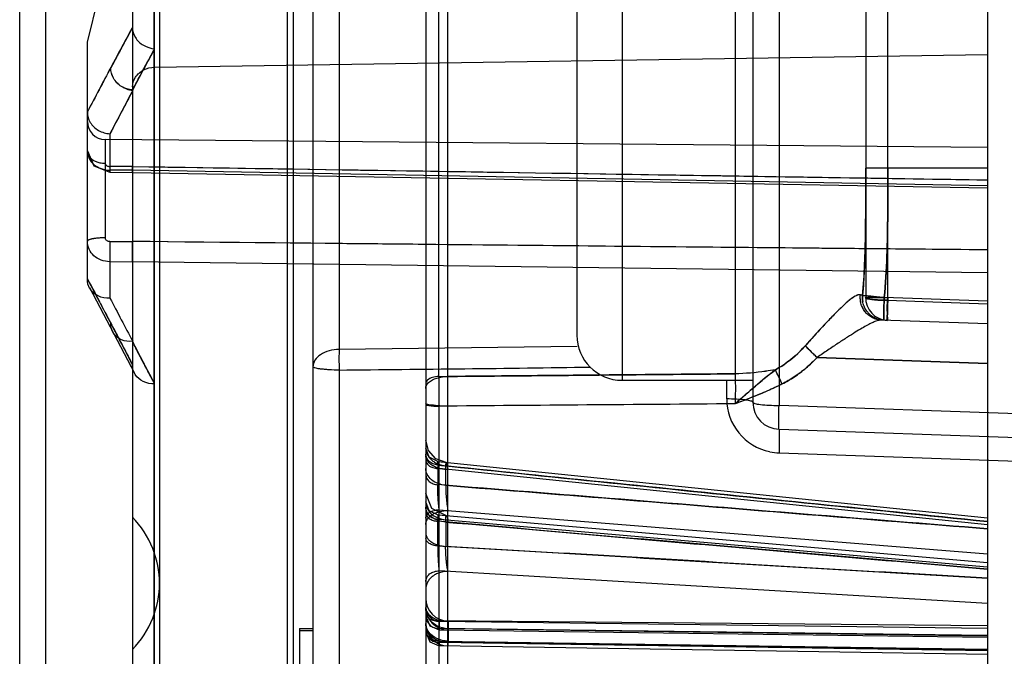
# Model space of a CAD drawing. Header units: millimetres. Extents: x 14 to 116, y 31 to 151.
# Tile 3 of 6: x 14 to 36, y 80 to 94. Entities that reach past the tile are written whole.
import ezdxf

# ---------------------------------------------------------------- set-up
doc = ezdxf.new("R2010")
doc.units = ezdxf.units.MM
doc.header["$LTSCALE"] = 11.799129
doc.layers.get('0').update_dxf_attribs({"linetype": 'CONTINUOUS'})

msp = doc.modelspace()

# ---------------------------------------------------------------- linework, layer by layer
at = {"color": 7}
for p, q in [((30.726, 111.192), (30.726, 85.318)), ((31.305, 111.189), (31.305, 85.247)), ((14.476, 47.105), (14.476, 110.625)), ((35.926, 109.453), (35.926, 51.848)), ((20.538, 108.916), (20.538, 61.847)), ((16.976, 108.791), (16.976, 52.013)), ((17.45, 108.808), (17.45, 61.973)), ((33.226, 108.876), (33.226, 87.634)), ((33.709, 108.868), (33.709, 87.58)), ((17.459, 53.288), (17.467, 108.325)), ((17.576, 108.21), (17.576, 62.62)), ((20.976, 101.668), (20.976, 57.658)), ((23.476, 98.686), (23.476, 59.782)), ((15.045, 98.245), (15.045, 61.143)), ((20.407, 98.023), (20.407, 60.875)), ((15.976, 93.305), (16.976, 97.305)), ((23.766, 85.888), (23.766, 96.473)), ((23.959, 96.47), (23.959, 85.89)), ((30.331, 96.368), (30.331, 85.949)), ((21.555, 95.382), (21.555, 86.491)), ((27.826, 95.205), (27.826, 85.805)), ((26.826, 94.205), (26.826, 86.805)), ((15.976, 88.047), (15.976, 93.305)), ((17.467, 92.746), (35.926, 93.03)), ((16.476, 91.271), (16.476, 90.464)), ((16.373, 91.14), (16.373, 88.963)), ((35.926, 90.969), (16.373, 91.14)), ((16.979, 90.544), (16.473, 90.546)), ((16.979, 90.544), (16.473, 90.546)), ((16.474, 90.417), (16.976, 90.415)), ((16.976, 90.461), (16.476, 90.464)), ((35.926, 90.119), (16.976, 90.461)), ((35.926, 90.119), (16.976, 90.461)), ((16.976, 90.415), (35.926, 90.073)), ((35.926, 90.505), (33.226, 90.505)), ((16.473, 88.88), (16.973, 88.882)), ((16.476, 88.434), (16.976, 88.436)), ((16.476, 88.434), (16.476, 87.626)), ((16.976, 88.436), (35.926, 88.194)), ((16.976, 88.436), (35.926, 88.194)), ((16.02, 87.86), (17.02, 85.961)), ((33.717, 87.634), (33.226, 87.634)), ((35.926, 87.557), (33.636, 87.637)), ((33.709, 87.58), (35.926, 87.502)), ((33.709, 87.579), (35.926, 87.502)), ((35.926, 87.057), (33.573, 87.139)), ((26.829, 86.555), (21.555, 86.489)), ((35.926, 86.178), (32.149, 86.31)), ((32.149, 86.31), (35.926, 86.178)), ((21.555, 86.033), (21.555, 71.244)), ((27.826, 85.805), (30.726, 85.805)), ((30.147, 85.392), (30.147, 85.805)), ((23.766, 85.231), (23.766, 59.482)), ((23.959, 85.232), (23.959, 59.477)), ((51.46, 84.542), (31.305, 85.247)), ((31.305, 84.718), (51.726, 84.005)), ((31.305, 84.196), (51.726, 83.484)), ((23.741, 83.926), (23.741, 83.49)), ((23.746, 84.002), (35.926, 82.753)), ((35.926, 82.601), (23.771, 83.847)), ((23.918, 83.476), (23.918, 83.908)), ((23.771, 82.935), (35.926, 81.954)), ((35.926, 81.76), (23.75, 82.815)), ((23.771, 82.725), (35.926, 81.672)), ((23.741, 82.132), (23.741, 82.679)), ((23.918, 82.663), (23.918, 82.121)), ((35.926, 80.859), (23.771, 81.581)), ((35.926, 80.3), (23.771, 80.461)), ((35.926, 80.364), (23.773, 80.47)), ((23.972, 80.469), (23.972, 79.991)), ((20.676, 80.302), (20.676, 78.132)), ((20.976, 80.296), (20.676, 80.296)), ((20.676, 80.255), (20.976, 80.255)), ((23.772, 80.273), (35.926, 80.107)), ((35.926, 80.144), (23.773, 80.3)), ((23.972, 80.303), (35.926, 80.137)), ((23.771, 80.023), (35.926, 79.841)), ((35.926, 79.726), (23.771, 79.92)), ((23.773, 80), (35.926, 79.811)), ((35.926, 79.811), (23.972, 79.997))]:
    msp.add_line(p, q, dxfattribs=at)
for points in [[(15.976, 90.894), (16.117, 90.561), (16.474, 90.417)], [(23.925, 83.983), (23.697, 84.066), (23.535, 84.245), (23.476, 84.481)], [(23.745, 84.002), (23.554, 84.099), (23.476, 84.3)], [(23.933, 82.799), (23.608, 82.959), (23.476, 83.297)], [(23.75, 82.815), (23.555, 82.91), (23.476, 83.114)], [(23.476, 80.573), (23.563, 80.361), (23.772, 80.273)], [(23.476, 80.219), (23.563, 80.008), (23.771, 79.919)]]:
    msp.add_lwpolyline(points, dxfattribs=at)
for centre, radius, start, end in [((308.927, -62.14), 330.914, 152.09314, 152.28578), ((292.129, -53.278), 311.922, 152.08736, 152.29172), ((285.284, -49.668), 304.183, 152.08467, 152.29424), ((323.819, -70.255), 347.204, 152.09717, 152.27547), ((313.63, -64.88), 335.684, 152.09409, 152.27851), ((316.697, -66.498), 339.152, 152.09659, 152.27763), ((16.376, 91.54), 0.4, 180.0081, 269.5), ((299.584, 237.02), 320.351, 207.71097, 207.90995), ((311.211, 242.5), 332.948, 207.72047, 207.90641), ((304.137, 238.768), 324.95, 207.71825, 207.90876), ((297.211, 235.115), 317.12, 207.71606, 207.91127), ((33.662, 87.636), 0.508, 174.3445, 189.4968), ((33.726, 87.634), 0.5, 178.0006, 268), ((27.826, 86.805), 1, 180, 270), ((108.323, 85.549), 84.558, 179.7706, 180.21586), ((74.766, 85.555), 50.809, 179.6225, 180.3636), ((31.341, 85.392), 1.194, 180.0105, 258.2001), ((31.326, 85.318), 0.6, 180, 268.0023), ((31.349, 85.407), 1.212, 258.1431, 267.9429), ((23.976, 80.969), 0.5, 180.009, 269.5), ((23.976, 80.77), 0.5, 180, 269.2402), ((23.776, 80.77), 0.3, 180.0177, 269.5), ((23.976, 80.416), 0.5, 180, 269.1088)]:
    msp.add_arc(centre, radius, start, end, dxfattribs=at)
for points, knots in [([(16.976, 93.63), (16.92, 93.528), (16.81, 93.327), (16.652, 93.028), (16.547, 92.833), (16.495, 92.737)], [0, 0, 0, 0, 0.34358, 0.678392, 1, 1, 1, 1]), ([(16.976, 93.63), (16.92, 93.528), (16.81, 93.326), (16.652, 93.028), (16.547, 92.833), (16.495, 92.737)], [0, 0, 0, 0, 0.344857, 0.679763, 1, 1, 1, 1]), ([(16.976, 93.63), (16.924, 93.535), (16.818, 93.34), (16.659, 93.042), (16.55, 92.84), (16.495, 92.737)], [0, 0, 0, 0, 0.320641, 0.656099, 1, 1, 1, 1]), ([(16.976, 93.63), (16.975, 93.552), (17.024, 93.389), (17.212, 93.214), (17.381, 93.162), (17.467, 93.155)], [0, 0, 0, 0, 0.314105, 0.649118, 1, 1, 1, 1]), ([(16.976, 92.243), (17.033, 92.348), (17.144, 92.554), (17.309, 92.858), (17.415, 93.057), (17.467, 93.155)], [0, 0, 0, 0, 0.345726, 0.679109, 1, 1, 1, 1]), ([(16.976, 92.227), (17.027, 92.327), (17.132, 92.529), (17.298, 92.838), (17.41, 93.048), (17.467, 93.155)], [0, 0, 0, 0, 0.320305, 0.650879, 1, 1, 1, 1]), ([(16.976, 92.227), (17.027, 92.327), (17.132, 92.529), (17.297, 92.837), (17.41, 93.047), (17.467, 93.155)], [0, 0, 0, 0, 0.319489, 0.650195, 1, 1, 1, 1]), ([(16.976, 92.227), (16.89, 92.238), (16.722, 92.301), (16.54, 92.488), (16.493, 92.657), (16.495, 92.737)], [0, 0, 0, 0, 0.342715, 0.683444, 1, 1, 1, 1]), ([(16.976, 92.227), (16.89, 92.238), (16.722, 92.301), (16.54, 92.488), (16.493, 92.657), (16.495, 92.737)], [0, 0, 0, 0, 0.3427, 0.683426, 1, 1, 1, 1]), ([(16.976, 92.243), (16.89, 92.247), (16.719, 92.299), (16.541, 92.489), (16.493, 92.657), (16.495, 92.737)], [0, 0, 0, 0, 0.342133, 0.677834, 1, 1, 1, 1]), ([(16.976, 92.308), (16.976, 92.384), (17.026, 92.542), (17.216, 92.705), (17.383, 92.745), (17.467, 92.746)], [0, 0, 0, 0, 0.314136, 0.64771, 1, 1, 1, 1]), ([(16.976, 92.243), (16.976, 92.24), (16.976, 92.235), (16.973, 92.227), (16.975, 92.222), (16.976, 92.219)], [0, 0, 0, 0, 0.334402, 0.666225, 1, 1, 1, 1]), ([(15.976, 91.751), (15.975, 91.712), (15.986, 91.631), (16.036, 91.518), (16.116, 91.418), (16.222, 91.34), (16.345, 91.29), (16.432, 91.274), (16.476, 91.271)], [0, 0, 0, 0, 0.155216, 0.316351, 0.48166, 0.651815, 0.8283, 1, 1, 1, 1]), ([(16.373, 90.608), (16.359, 90.608), (16.314, 90.61), (16.254, 90.62), (16.196, 90.638), (16.157, 90.653), (16.128, 90.669), (16.107, 90.682), (16.092, 90.692), (16.078, 90.702), (16.06, 90.717), (16.039, 90.738), (16.017, 90.766), (15.993, 90.806), (15.978, 90.849), (15.976, 90.882), (15.976, 90.892)], [0, 0, 0, 0, 0.075892, 0.252899, 0.335692, 0.413607, 0.48624, 0.520532, 0.553468, 0.585857, 0.618462, 0.684062, 0.749866, 0.815566, 0.945978, 1, 1, 1, 1]), ([(15.976, 90.892), (15.976, 90.834), (16.005, 90.718), (16.118, 90.578), (16.282, 90.486), (16.41, 90.464), (16.476, 90.464)], [0, 0, 0, 0, 0.23931, 0.475433, 0.725238, 1, 1, 1, 1]), ([(16.373, 90.608), (16.373, 90.604), (16.374, 90.595), (16.382, 90.58), (16.398, 90.566), (16.422, 90.554), (16.448, 90.547), (16.466, 90.546), (16.473, 90.546)], [0, 0, 0, 0, 0.086985, 0.215634, 0.378014, 0.584214, 0.836723, 1, 1, 1, 1]), ([(16.473, 90.546), (16.473, 90.536), (16.473, 90.517), (16.473, 90.489), (16.473, 90.467), (16.473, 90.453), (16.473, 90.444), (16.473, 90.436), (16.474, 90.428), (16.474, 90.408), (16.475, 90.43), (16.475, 90.439), (16.476, 90.447), (16.476, 90.455), (16.476, 90.461), (16.476, 90.464)], [0, 0, 0, 0, 0.162309, 0.332988, 0.473142, 0.531397, 0.581811, 0.62453, 0.659758, 0.733968, 0.819641, 0.858716, 0.905708, 0.950164, 1, 1, 1, 1]), ([(16.976, 90.462), (16.976, 90.457), (16.976, 90.448), (16.976, 90.436), (16.976, 90.425), (16.976, 90.42), (16.976, 90.413), (16.976, 90.419), (16.976, 90.423), (16.977, 90.435), (16.977, 90.45), (16.978, 90.473), (16.979, 90.505), (16.979, 90.53), (16.979, 90.544)], [0, 0, 0, 0, 0.079725, 0.145021, 0.213838, 0.253519, 0.26674, 0.277767, 0.31156, 0.370204, 0.456377, 0.571775, 0.763657, 1, 1, 1, 1]), ([(16.98, 90.545), (21.122, 90.481), (27.437, 90.383), (33.753, 90.283), (35.926, 90.248)], [0, 0, 0, 0, 0.65589, 1, 1, 1, 1]), ([(16.98, 90.545), (20.79, 90.486), (27.105, 90.388), (33.421, 90.288), (35.926, 90.248)], [0, 0, 0, 0, 0.603316, 1, 1, 1, 1]), ([(33.157, 87.686), (33.199, 88.15), (33.233, 89.091), (33.226, 90.031), (33.226, 90.505)], [0, 0, 0, 0, 0.495918, 1, 1, 1, 1]), ([(33.226, 90.505), (33.226, 90.49), (33.226, 90.237), (33.226, 89.769), (33.222, 89.12), (33.209, 88.532), (33.187, 88.061), (33.166, 87.785), (33.157, 87.686)], [0, 0, 0, 0, 0.016024, 0.268791, 0.497989, 0.705761, 0.894115, 1, 1, 1, 1]), ([(33.636, 87.637), (33.668, 87.943), (33.704, 88.564), (33.717, 89.521), (33.717, 90.169), (33.717, 90.505)], [0, 0, 0, 0, 0.322262, 0.649213, 1, 1, 1, 1]), ([(33.717, 90.505), (33.717, 90.166), (33.717, 89.512), (33.704, 88.555), (33.667, 87.938), (33.636, 87.637)], [0, 0, 0, 0, 0.354359, 0.683138, 1, 1, 1, 1]), ([(16.373, 88.963), (16.359, 88.963), (16.314, 88.962), (16.255, 88.96), (16.197, 88.955), (16.158, 88.951), (16.128, 88.947), (16.107, 88.943), (16.092, 88.941), (16.078, 88.938), (16.061, 88.934), (16.04, 88.929), (16.018, 88.922), (16, 88.914), (15.987, 88.906), (15.978, 88.898), (15.976, 88.891), (15.976, 88.888)], [0, 0, 0, 0, 0.098314, 0.324842, 0.427726, 0.521705, 0.605962, 0.644326, 0.680174, 0.714353, 0.747557, 0.810139, 0.866124, 0.913841, 0.95209, 0.980996, 1, 1, 1, 1]), ([(16.476, 88.434), (16.409, 88.434), (16.279, 88.457), (16.116, 88.557), (16.004, 88.705), (15.976, 88.827), (15.976, 88.888)], [0, 0, 0, 0, 0.269791, 0.516548, 0.754217, 1, 1, 1, 1]), ([(16.473, 88.88), (16.465, 88.88), (16.449, 88.881), (16.426, 88.888), (16.403, 88.901), (16.383, 88.922), (16.374, 88.944), (16.373, 88.958), (16.373, 88.963)], [0, 0, 0, 0, 0.15784, 0.327912, 0.509537, 0.700911, 0.90289, 1, 1, 1, 1]), ([(16.473, 88.88), (16.473, 88.866), (16.473, 88.821), (16.473, 88.76), (16.473, 88.698), (16.474, 88.656), (16.474, 88.622), (16.474, 88.597), (16.474, 88.579), (16.474, 88.562), (16.475, 88.54), (16.475, 88.513), (16.475, 88.483), (16.476, 88.456), (16.476, 88.44), (16.476, 88.434)], [0, 0, 0, 0, 0.089968, 0.305984, 0.408426, 0.504755, 0.593735, 0.63521, 0.674593, 0.712778, 0.75055, 0.823957, 0.892888, 0.955278, 1, 1, 1, 1]), ([(35.926, 88.696), (33.752, 88.716), (27.434, 88.776), (21.116, 88.84), (16.973, 88.883)], [0, 0, 0, 0, 0.344122, 1, 1, 1, 1]), ([(35.926, 88.696), (33.831, 88.715), (27.513, 88.775), (21.195, 88.839), (16.973, 88.883)], [0, 0, 0, 0, 0.331582, 1, 1, 1, 1]), ([(16.976, 88.436), (16.975, 88.474), (16.974, 88.564), (16.973, 88.713), (16.973, 88.823), (16.973, 88.882)], [0, 0, 0, 0, 0.253886, 0.608112, 1, 1, 1, 1]), ([(16.476, 87.626), (16.388, 87.621), (16.213, 87.652), (16.018, 87.816), (15.974, 87.974), (15.976, 88.047)], [0, 0, 0, 0, 0.366066, 0.698182, 1, 1, 1, 1]), ([(15.976, 88.048), (16.031, 87.949), (16.144, 87.74), (16.313, 87.411), (16.433, 87.184), (16.495, 87.067)], [0, 0, 0, 0, 0.307238, 0.640612, 1, 1, 1, 1]), ([(15.976, 88.048), (16.031, 87.949), (16.143, 87.741), (16.313, 87.412), (16.433, 87.185), (16.495, 87.067)], [0, 0, 0, 0, 0.305702, 0.638869, 1, 1, 1, 1]), ([(33.11, 87.7), (33.066, 87.705), (32.944, 87.654), (32.764, 87.494), (32.527, 87.265), (32.225, 86.95), (32.015, 86.713), (31.889, 86.576)], [0, 0, 0, 0, 0.080045, 0.219872, 0.434653, 0.666787, 1, 1, 1, 1]), ([(33.11, 87.7), (33.092, 87.705), (33.041, 87.698), (32.959, 87.653), (32.85, 87.57), (32.711, 87.445), (32.541, 87.277), (32.342, 87.071), (32.121, 86.834), (31.967, 86.665), (31.889, 86.576)], [0, 0, 0, 0, 0.03425, 0.087031, 0.166491, 0.277095, 0.420292, 0.592776, 0.788765, 1, 1, 1, 1]), ([(33.573, 87.139), (33.54, 87.14), (33.471, 87.15), (33.374, 87.187), (33.302, 87.234), (33.253, 87.278), (33.221, 87.313), (33.193, 87.352), (33.158, 87.408), (33.124, 87.489), (33.104, 87.594), (33.106, 87.665), (33.11, 87.7)], [0, 0, 0, 0, 0.123805, 0.253489, 0.377783, 0.437331, 0.494823, 0.552487, 0.61257, 0.739072, 0.872274, 1, 1, 1, 1]), ([(33.573, 87.139), (33.54, 87.14), (33.471, 87.15), (33.39, 87.181), (33.33, 87.216), (33.289, 87.245), (33.259, 87.273), (33.237, 87.296), (33.222, 87.314), (33.207, 87.332), (33.188, 87.358), (33.167, 87.393), (33.145, 87.439), (33.121, 87.506), (33.104, 87.594), (33.106, 87.665), (33.11, 87.7)], [0, 0, 0, 0, 0.123773, 0.253407, 0.316434, 0.377825, 0.43735, 0.466359, 0.494834, 0.523351, 0.55249, 0.612549, 0.674854, 0.739165, 0.872313, 1, 1, 1, 1]), ([(33.11, 87.7), (33.114, 87.699), (33.13, 87.695), (33.146, 87.69), (33.157, 87.686)], [0, 0, 0, 0, 0.272592, 1, 1, 1, 1]), ([(33.157, 87.686), (33.153, 87.687), (33.138, 87.692), (33.122, 87.697), (33.11, 87.7)], [0, 0, 0, 0, 0.237878, 1, 1, 1, 1]), ([(33.628, 87.137), (33.598, 87.138), (33.532, 87.146), (33.453, 87.174), (33.391, 87.207), (33.349, 87.236), (33.318, 87.263), (33.295, 87.285), (33.279, 87.303), (33.264, 87.321), (33.245, 87.346), (33.222, 87.381), (33.199, 87.426), (33.173, 87.492), (33.154, 87.58), (33.153, 87.651), (33.157, 87.686)], [0, 0, 0, 0, 0.111511, 0.243846, 0.308079, 0.370566, 0.431072, 0.460532, 0.489431, 0.518354, 0.54789, 0.608715, 0.671744, 0.736739, 0.871161, 1, 1, 1, 1]), ([(33.157, 87.686), (33.211, 87.68), (33.371, 87.664), (33.531, 87.647), (33.636, 87.637)], [0, 0, 0, 0, 0.342173, 1, 1, 1, 1]), ([(33.636, 87.637), (33.603, 87.64), (33.538, 87.646), (33.459, 87.655), (33.401, 87.661), (33.361, 87.665), (33.324, 87.668), (33.28, 87.673), (33.232, 87.678), (33.188, 87.683), (33.164, 87.685), (33.157, 87.686)], [0, 0, 0, 0, 0.207982, 0.40553, 0.494374, 0.575632, 0.651789, 0.724628, 0.854154, 0.951898, 1, 1, 1, 1]), ([(33.709, 87.58), (33.669, 87.58), (33.596, 87.581), (33.496, 87.585), (33.414, 87.591), (33.349, 87.597), (33.3, 87.606), (33.266, 87.61), (33.244, 87.629), (33.221, 87.607), (33.226, 87.64), (33.227, 87.651)], [0, 0, 0, 0, 0.227286, 0.421646, 0.580433, 0.704861, 0.798287, 0.865023, 0.909055, 0.934402, 1, 1, 1, 1]), ([(33.227, 87.651), (33.223, 87.64), (33.243, 87.608), (33.308, 87.609), (33.403, 87.588), (33.544, 87.583), (33.651, 87.58), (33.709, 87.579)], [0, 0, 0, 0, 0.069753, 0.170113, 0.365216, 0.657456, 1, 1, 1, 1]), ([(33.627, 87.283), (33.627, 87.319), (33.629, 87.394), (33.632, 87.512), (33.635, 87.594), (33.636, 87.637)], [0, 0, 0, 0, 0.300528, 0.642383, 1, 1, 1, 1]), ([(33.636, 87.637), (33.635, 87.595), (33.632, 87.514), (33.629, 87.396), (33.627, 87.319), (33.627, 87.283)], [0, 0, 0, 0, 0.350716, 0.693, 1, 1, 1, 1]), ([(33.709, 87.134), (33.69, 87.135), (33.722, 87.248), (33.692, 87.359), (33.706, 87.503), (33.709, 87.58)], [0, 0, 0, 0, 0.12664, 0.481666, 1, 1, 1, 1]), ([(33.717, 87.634), (33.716, 87.591), (33.713, 87.507), (33.71, 87.39), (33.708, 87.315), (33.707, 87.28)], [0, 0, 0, 0, 0.36605, 0.707121, 1, 1, 1, 1]), ([(33.707, 87.28), (33.708, 87.315), (33.71, 87.39), (33.713, 87.507), (33.716, 87.591), (33.717, 87.634)], [0, 0, 0, 0, 0.292879, 0.633951, 1, 1, 1, 1]), ([(33.573, 87.139), (33.57, 87.139), (33.551, 87.139), (33.509, 87.133), (33.445, 87.113), (33.363, 87.078), (33.261, 87.025), (33.136, 86.955), (32.987, 86.864), (32.812, 86.754), (32.608, 86.622), (32.384, 86.472), (32.228, 86.365), (32.149, 86.31)], [0, 0, 0, 0, 0.005417, 0.03547, 0.075057, 0.127597, 0.196309, 0.282736, 0.387439, 0.512001, 0.657588, 0.825819, 1, 1, 1, 1]), ([(33.628, 87.137), (33.622, 87.137), (33.632, 87.172), (33.622, 87.209), (33.626, 87.257), (33.627, 87.283)], [0, 0, 0, 0, 0.116822, 0.457715, 1, 1, 1, 1]), ([(33.627, 87.283), (33.626, 87.257), (33.622, 87.209), (33.632, 87.172), (33.622, 87.137), (33.628, 87.137)], [0, 0, 0, 0, 0.541934, 0.882818, 1, 1, 1, 1]), ([(33.707, 87.28), (33.707, 87.254), (33.702, 87.206), (33.713, 87.17), (33.703, 87.134), (33.709, 87.134)], [0, 0, 0, 0, 0.542184, 0.882947, 1, 1, 1, 1]), ([(33.709, 87.134), (33.703, 87.134), (33.713, 87.17), (33.702, 87.206), (33.707, 87.254), (33.707, 87.28)], [0, 0, 0, 0, 0.11682, 0.457713, 1, 1, 1, 1]), ([(16.976, 86.67), (16.894, 86.661), (16.728, 86.68), (16.534, 86.834), (16.493, 86.992), (16.495, 87.067)], [0, 0, 0, 0, 0.353897, 0.678753, 1, 1, 1, 1]), ([(16.976, 86.67), (16.894, 86.661), (16.728, 86.68), (16.534, 86.834), (16.493, 86.992), (16.495, 87.067)], [0, 0, 0, 0, 0.353911, 0.678805, 1, 1, 1, 1]), ([(16.976, 86.67), (16.894, 86.661), (16.729, 86.679), (16.535, 86.833), (16.494, 86.99), (16.495, 87.067)], [0, 0, 0, 0, 0.35323, 0.673758, 1, 1, 1, 1]), ([(16.495, 87.067), (16.548, 86.967), (16.653, 86.765), (16.815, 86.459), (16.922, 86.251), (16.976, 86.144)], [0, 0, 0, 0, 0.325855, 0.655083, 1, 1, 1, 1]), ([(16.495, 87.067), (16.549, 86.963), (16.656, 86.758), (16.818, 86.451), (16.924, 86.247), (16.976, 86.144)], [0, 0, 0, 0, 0.336701, 0.667796, 1, 1, 1, 1]), ([(16.495, 87.067), (16.547, 86.967), (16.652, 86.765), (16.815, 86.459), (16.922, 86.251), (16.976, 86.144)], [0, 0, 0, 0, 0.325241, 0.655625, 1, 1, 1, 1]), ([(17.467, 85.727), (17.409, 85.837), (17.297, 86.05), (17.132, 86.364), (17.027, 86.569), (16.976, 86.67)], [0, 0, 0, 0, 0.349974, 0.680658, 1, 1, 1, 1]), ([(17.467, 85.727), (17.409, 85.838), (17.297, 86.052), (17.13, 86.364), (17.026, 86.569), (16.976, 86.67)], [0, 0, 0, 0, 0.353118, 0.681684, 1, 1, 1, 1]), ([(17.467, 85.727), (17.41, 85.834), (17.298, 86.046), (17.136, 86.361), (17.029, 86.568), (16.976, 86.67)], [0, 0, 0, 0, 0.341895, 0.676301, 1, 1, 1, 1]), ([(21.555, 86.491), (21.48, 86.489), (21.336, 86.468), (21.147, 86.388), (21.013, 86.265), (20.976, 86.156), (20.976, 86.106)], [0, 0, 0, 0, 0.297515, 0.569457, 0.801096, 1, 1, 1, 1]), ([(21.555, 86.489), (21.554, 86.456), (21.552, 86.304), (21.553, 86.151), (21.555, 86.033)], [0, 0, 0, 0, 0.22102, 1, 1, 1, 1]), ([(31.226, 86.04), (31.289, 86.074), (31.533, 86.221), (31.748, 86.415), (31.889, 86.576)], [0, 0, 0, 0, 0.248792, 1, 1, 1, 1]), ([(31.889, 86.576), (31.842, 86.522), (31.646, 86.315), (31.414, 86.141), (31.226, 86.04)], [0, 0, 0, 0, 0.252113, 1, 1, 1, 1]), ([(32.149, 86.31), (32.101, 86.355), (32.012, 86.442), (31.927, 86.532), (31.889, 86.576)], [0, 0, 0, 0, 0.535441, 1, 1, 1, 1]), ([(32.149, 86.31), (32.124, 86.334), (32.073, 86.382), (32.002, 86.453), (31.947, 86.511), (31.911, 86.551), (31.896, 86.568), (31.889, 86.576)], [0, 0, 0, 0, 0.280123, 0.563272, 0.81221, 0.920388, 1, 1, 1, 1]), ([(31.376, 85.724), (31.469, 85.772), (31.654, 85.88), (31.913, 86.076), (32.072, 86.228), (32.149, 86.31)], [0, 0, 0, 0, 0.323681, 0.655818, 1, 1, 1, 1]), ([(32.149, 86.31), (32.071, 86.227), (31.909, 86.073), (31.65, 85.877), (31.467, 85.771), (31.376, 85.724)], [0, 0, 0, 0, 0.351975, 0.683951, 1, 1, 1, 1]), ([(17.467, 85.727), (17.381, 85.723), (17.213, 85.754), (17.021, 85.914), (16.975, 86.07), (16.976, 86.144)], [0, 0, 0, 0, 0.3616, 0.687288, 1, 1, 1, 1]), ([(17.467, 85.727), (17.381, 85.723), (17.213, 85.754), (17.021, 85.914), (16.975, 86.07), (16.976, 86.144)], [0, 0, 0, 0, 0.361631, 0.687312, 1, 1, 1, 1]), ([(17.467, 85.727), (17.381, 85.723), (17.213, 85.754), (17.021, 85.914), (16.975, 86.07), (16.976, 86.144)], [0, 0, 0, 0, 0.361603, 0.68729, 1, 1, 1, 1]), ([(21.555, 86.033), (21.481, 86.029), (21.373, 86.034), (21.236, 86.046), (21.149, 86.054), (21.078, 86.063), (21.03, 86.076), (21.002, 86.087), (20.988, 86.095), (20.981, 86.1), (20.976, 86.104), (20.976, 86.106)], [0, 0, 0, 0, 0.377604, 0.548466, 0.697389, 0.820029, 0.913223, 0.948095, 0.974529, 0.991963, 1, 1, 1, 1]), ([(21.555, 86.033), (22.483, 86.042), (24.338, 86.06), (26.194, 86.085), (27.122, 86.097)], [0, 0, 0, 0, 0.500002, 1, 1, 1, 1]), ([(30.331, 85.284), (30.432, 85.374), (30.632, 85.548), (30.93, 85.802), (31.129, 85.962), (31.226, 86.04)], [0, 0, 0, 0, 0.346328, 0.679906, 1, 1, 1, 1]), ([(31.226, 86.04), (31.154, 86.027), (30.858, 85.977), (30.557, 85.953), (30.331, 85.949)], [0, 0, 0, 0, 0.245462, 1, 1, 1, 1]), ([(31.226, 86.04), (31.154, 86.026), (30.858, 85.977), (30.557, 85.953), (30.331, 85.949)], [0, 0, 0, 0, 0.245461, 1, 1, 1, 1]), ([(31.226, 86.04), (31.076, 85.92), (30.773, 85.674), (30.482, 85.413), (30.331, 85.284)], [0, 0, 0, 0, 0.492369, 1, 1, 1, 1]), ([(31.376, 85.724), (31.348, 85.779), (31.296, 85.883), (31.248, 85.989), (31.226, 86.04)], [0, 0, 0, 0, 0.52559, 1, 1, 1, 1]), ([(31.376, 85.724), (31.348, 85.779), (31.296, 85.884), (31.248, 85.99), (31.226, 86.04)], [0, 0, 0, 0, 0.527106, 1, 1, 1, 1]), ([(23.476, 85.624), (23.476, 85.672), (23.545, 85.784), (23.734, 85.869), (23.89, 85.889), (23.976, 85.89)], [0, 0, 0, 0, 0.238329, 0.574326, 1, 1, 1, 1]), ([(23.766, 85.888), (23.717, 85.887), (23.629, 85.874), (23.519, 85.826), (23.476, 85.759), (23.476, 85.729)], [0, 0, 0, 0, 0.406208, 0.746733, 1, 1, 1, 1]), ([(23.766, 85.888), (24.495, 85.895), (25.954, 85.908), (28.142, 85.929), (29.601, 85.942), (30.331, 85.949)], [0, 0, 0, 0, 0.333282, 0.666615, 1, 1, 1, 1]), ([(30.331, 85.95), (29.623, 85.942), (28.206, 85.93), (26.082, 85.909), (24.666, 85.897), (23.959, 85.889)], [0, 0, 0, 0, 0.333384, 0.666717, 1, 1, 1, 1]), ([(30.331, 85.95), (30.334, 85.88), (30.338, 85.735), (30.338, 85.514), (30.334, 85.361), (30.331, 85.284)], [0, 0, 0, 0, 0.313378, 0.652748, 1, 1, 1, 1]), ([(31.376, 85.724), (31.29, 85.681), (30.949, 85.518), (30.596, 85.381), (30.331, 85.284)], [0, 0, 0, 0, 0.252747, 1, 1, 1, 1]), ([(31.376, 85.724), (31.269, 85.67), (31.041, 85.564), (30.691, 85.42), (30.45, 85.328), (30.331, 85.284)], [0, 0, 0, 0, 0.316573, 0.66417, 1, 1, 1, 1]), ([(30.726, 85.318), (30.726, 85.323), (30.709, 85.336), (30.678, 85.347), (30.624, 85.36), (30.518, 85.375), (30.356, 85.387), (30.219, 85.391), (30.147, 85.392)], [0, 0, 0, 0, 0.029023, 0.08796, 0.179794, 0.304335, 0.634419, 1, 1, 1, 1]), ([(23.959, 85.232), (23.883, 85.233), (23.734, 85.234), (23.605, 85.259), (23.476, 85.269), (23.476, 85.295)], [0, 0, 0, 0, 0.463067, 0.841624, 1, 1, 1, 1]), ([(23.476, 85.268), (23.476, 85.255), (23.546, 85.247), (23.624, 85.232), (23.716, 85.231), (23.766, 85.231)], [0, 0, 0, 0, 0.138881, 0.4935, 1, 1, 1, 1]), ([(30.331, 85.284), (29.237, 85.274), (27.048, 85.257), (24.86, 85.241), (23.765, 85.231)], [0, 0, 0, 0, 0.5, 1, 1, 1, 1]), ([(30.726, 85.318), (30.726, 85.312), (30.743, 85.299), (30.775, 85.289), (30.829, 85.277), (30.932, 85.263), (31.094, 85.251), (31.231, 85.248), (31.305, 85.247)], [0, 0, 0, 0, 0.029455, 0.088933, 0.180927, 0.303412, 0.622604, 1, 1, 1, 1]), ([(31.305, 84.718), (31.304, 84.718), (31.303, 84.723), (31.302, 84.729), (31.301, 84.742), (31.299, 84.767), (31.298, 84.811), (31.298, 84.874), (31.298, 84.953), (31.3, 85.079), (31.303, 85.178), (31.305, 85.247)], [0, 0, 0, 0, 0.005671, 0.020035, 0.043347, 0.075472, 0.165363, 0.287105, 0.436717, 0.609885, 1, 1, 1, 1]), ([(31.305, 84.718), (31.306, 84.718), (31.307, 84.714), (31.308, 84.708), (31.309, 84.695), (31.311, 84.671), (31.312, 84.629), (31.312, 84.566), (31.312, 84.486), (31.31, 84.361), (31.307, 84.263), (31.305, 84.196)], [0, 0, 0, 0, 0.005267, 0.018778, 0.040921, 0.071741, 0.159392, 0.281627, 0.436521, 0.615069, 1, 1, 1, 1]), ([(23.476, 84.309), (23.476, 84.299), (23.478, 84.26), (23.493, 84.194), (23.525, 84.131), (23.554, 84.091), (23.572, 84.071), (23.586, 84.056), (23.601, 84.041), (23.623, 84.023), (23.665, 83.99), (23.736, 83.951), (23.826, 83.921), (23.889, 83.911), (23.918, 83.908)], [0, 0, 0, 0, 0.046263, 0.177745, 0.307086, 0.370741, 0.402215, 0.433408, 0.464911, 0.497336, 0.564919, 0.710392, 0.867518, 1, 1, 1, 1]), ([(23.741, 83.926), (23.707, 83.929), (23.639, 83.947), (23.527, 84.01), (23.476, 84.107), (23.476, 84.167)], [0, 0, 0, 0, 0.265479, 0.533614, 1, 1, 1, 1]), ([(23.967, 83.827), (23.938, 83.827), (23.875, 83.831), (23.782, 83.849), (23.707, 83.874), (23.66, 83.897), (23.636, 83.91), (23.619, 83.92), (23.604, 83.93), (23.583, 83.945), (23.55, 83.973), (23.511, 84.018), (23.482, 84.079), (23.476, 84.12), (23.476, 84.138)], [0, 0, 0, 0, 0.136384, 0.297466, 0.444043, 0.510669, 0.542206, 0.572547, 0.602273, 0.631925, 0.690759, 0.805108, 0.914235, 1, 1, 1, 1]), ([(23.476, 84.034), (23.476, 84.01), (23.496, 83.956), (23.564, 83.894), (23.661, 83.858), (23.734, 83.847), (23.771, 83.847)], [0, 0, 0, 0, 0.189682, 0.425612, 0.708468, 1, 1, 1, 1]), ([(23.918, 83.476), (23.861, 83.481), (23.75, 83.507), (23.602, 83.586), (23.503, 83.709), (23.476, 83.806), (23.476, 83.851)], [0, 0, 0, 0, 0.269979, 0.538936, 0.783622, 1, 1, 1, 1]), ([(23.741, 83.926), (23.741, 83.939), (23.741, 83.957), (23.741, 83.978), (23.742, 83.989), (23.743, 83.996), (23.744, 83.999), (23.744, 84.001), (23.745, 84.002), (23.747, 84.001), (23.747, 84), (23.749, 83.996), (23.751, 83.989), (23.753, 83.978), (23.756, 83.964), (23.758, 83.946), (23.761, 83.925), (23.766, 83.892), (23.769, 83.866), (23.771, 83.847)], [0, 0, 0, 0, 0.165476, 0.226815, 0.273527, 0.305425, 0.315846, 0.322741, 0.326805, 0.330861, 0.337811, 0.348441, 0.38136, 0.429579, 0.492437, 0.569202, 0.659113, 0.7614, 1, 1, 1, 1]), ([(23.741, 83.926), (25.095, 83.786), (27.802, 83.506), (31.864, 83.091), (34.572, 82.812), (35.926, 82.671)], [0, 0, 0, 0, 0.333286, 0.666607, 1, 1, 1, 1]), ([(23.967, 83.827), (23.965, 83.837), (23.961, 83.863), (23.953, 83.899), (23.945, 83.934), (23.939, 83.955), (23.935, 83.967), (23.933, 83.973), (23.93, 83.978), (23.928, 83.981), (23.925, 83.985), (23.921, 83.98), (23.92, 83.972), (23.918, 83.962), (23.917, 83.948), (23.917, 83.93), (23.917, 83.916), (23.918, 83.908)], [0, 0, 0, 0, 0.1264, 0.324226, 0.466619, 0.564327, 0.598663, 0.62685, 0.647028, 0.662277, 0.679307, 0.694933, 0.726423, 0.776438, 0.827052, 0.89252, 1, 1, 1, 1]), ([(35.926, 82.671), (34.592, 82.809), (31.923, 83.085), (27.92, 83.494), (25.252, 83.77), (23.918, 83.908)], [0, 0, 0, 0, 0.333393, 0.666714, 1, 1, 1, 1]), ([(23.476, 83.715), (23.476, 83.688), (23.492, 83.63), (23.552, 83.556), (23.64, 83.509), (23.707, 83.493), (23.741, 83.49)], [0, 0, 0, 0, 0.216351, 0.461026, 0.729995, 1, 1, 1, 1]), ([(23.771, 82.936), (23.76, 83.031), (23.75, 83.176), (23.742, 83.361), (23.74, 83.45), (23.741, 83.49)], [0, 0, 0, 0, 0.519701, 0.78358, 1, 1, 1, 1]), ([(35.926, 82.513), (34.572, 82.62), (31.864, 82.837), (27.802, 83.167), (25.095, 83.383), (23.741, 83.491)], [0, 0, 0, 0, 0.333379, 0.666729, 1, 1, 1, 1]), ([(23.918, 83.476), (23.917, 83.436), (23.919, 83.347), (23.929, 83.207), (23.945, 83.061), (23.959, 82.965), (23.967, 82.92)], [0, 0, 0, 0, 0.215301, 0.478564, 0.752841, 1, 1, 1, 1]), ([(23.918, 83.477), (25.252, 83.37), (27.92, 83.157), (31.923, 82.832), (34.592, 82.619), (35.926, 82.513)], [0, 0, 0, 0, 0.333272, 0.666622, 1, 1, 1, 1]), ([(23.476, 83.099), (23.476, 83.05), (23.506, 82.944), (23.616, 82.811), (23.782, 82.731), (23.906, 82.709), (23.967, 82.708)], [0, 0, 0, 0, 0.214999, 0.460272, 0.730812, 1, 1, 1, 1]), ([(23.918, 82.663), (23.861, 82.668), (23.752, 82.69), (23.605, 82.757), (23.505, 82.862), (23.476, 82.949), (23.476, 82.989)], [0, 0, 0, 0, 0.284155, 0.560331, 0.799098, 1, 1, 1, 1]), ([(23.476, 82.96), (23.476, 82.93), (23.494, 82.866), (23.56, 82.787), (23.66, 82.739), (23.734, 82.725), (23.771, 82.725)], [0, 0, 0, 0, 0.214998, 0.460272, 0.730811, 1, 1, 1, 1]), ([(23.476, 82.749), (23.476, 82.773), (23.496, 82.826), (23.564, 82.888), (23.661, 82.925), (23.734, 82.935), (23.771, 82.936)], [0, 0, 0, 0, 0.189682, 0.425612, 0.708468, 1, 1, 1, 1]), ([(16.976, 79.837), (17.164, 80.037), (17.468, 80.499), (17.629, 81.304), (17.468, 82.109), (17.164, 82.571), (16.976, 82.771)], [0, 0, 0, 0, 0.255265, 0.5, 0.744735, 1, 1, 1, 1]), ([(23.476, 82.608), (23.476, 82.648), (23.509, 82.738), (23.599, 82.82), (23.698, 82.869), (23.813, 82.906), (23.906, 82.919), (23.967, 82.92)], [0, 0, 0, 0, 0.189526, 0.425261, 0.56257, 0.708708, 1, 1, 1, 1]), ([(23.476, 82.874), (23.476, 82.85), (23.493, 82.798), (23.554, 82.735), (23.641, 82.695), (23.707, 82.681), (23.741, 82.679)], [0, 0, 0, 0, 0.200937, 0.439717, 0.715876, 1, 1, 1, 1]), ([(23.771, 82.725), (23.77, 82.732), (23.768, 82.747), (23.765, 82.766), (23.761, 82.782), (23.759, 82.795), (23.756, 82.805), (23.754, 82.811), (23.751, 82.816), (23.747, 82.813), (23.746, 82.807), (23.744, 82.799), (23.743, 82.786), (23.742, 82.771), (23.741, 82.752), (23.741, 82.721), (23.741, 82.696), (23.741, 82.679)], [0, 0, 0, 0, 0.099035, 0.184806, 0.256875, 0.314826, 0.358304, 0.387151, 0.402202, 0.413082, 0.436438, 0.474894, 0.528306, 0.596177, 0.677914, 0.772894, 1, 1, 1, 1]), ([(23.918, 82.663), (23.917, 82.681), (23.917, 82.712), (23.919, 82.748), (23.921, 82.771), (23.923, 82.783), (23.926, 82.792), (23.929, 82.798), (23.934, 82.8), (23.938, 82.796), (23.942, 82.789), (23.947, 82.779), (23.952, 82.766), (23.959, 82.742), (23.964, 82.722), (23.967, 82.708)], [0, 0, 0, 0, 0.219819, 0.390641, 0.456316, 0.508219, 0.546161, 0.570787, 0.586736, 0.606909, 0.63895, 0.684445, 0.743563, 0.816098, 1, 1, 1, 1]), ([(35.926, 81.616), (34.572, 81.735), (31.864, 81.972), (27.802, 82.322), (25.095, 82.56), (23.741, 82.679)], [0, 0, 0, 0, 0.333394, 0.666714, 1, 1, 1, 1]), ([(23.918, 82.663), (25.252, 82.546), (27.92, 82.312), (31.923, 81.967), (34.592, 81.733), (35.926, 81.616)], [0, 0, 0, 0, 0.333287, 0.666607, 1, 1, 1, 1]), ([(23.476, 82.414), (23.476, 82.407), (23.478, 82.378), (23.494, 82.328), (23.526, 82.283), (23.554, 82.255), (23.572, 82.24), (23.586, 82.229), (23.601, 82.219), (23.623, 82.205), (23.666, 82.181), (23.738, 82.153), (23.827, 82.131), (23.889, 82.123), (23.918, 82.121)], [0, 0, 0, 0, 0.038314, 0.149396, 0.265555, 0.3258, 0.356327, 0.387045, 0.41852, 0.451367, 0.521194, 0.676801, 0.850685, 1, 1, 1, 1]), ([(23.741, 82.132), (23.707, 82.134), (23.642, 82.146), (23.555, 82.181), (23.494, 82.237), (23.476, 82.286), (23.476, 82.307)], [0, 0, 0, 0, 0.294266, 0.575872, 0.81065, 1, 1, 1, 1]), ([(23.741, 82.132), (23.74, 82.035), (23.744, 81.89), (23.757, 81.706), (23.765, 81.619), (23.771, 81.581)], [0, 0, 0, 0, 0.526535, 0.788211, 1, 1, 1, 1]), ([(23.741, 82.132), (25.095, 82.054), (27.802, 81.896), (31.864, 81.653), (34.572, 81.495), (35.926, 81.417)], [0, 0, 0, 0, 0.333272, 0.666621, 1, 1, 1, 1]), ([(23.967, 81.569), (23.965, 81.578), (23.96, 81.604), (23.952, 81.648), (23.944, 81.701), (23.938, 81.752), (23.932, 81.801), (23.928, 81.845), (23.925, 81.886), (23.923, 81.923), (23.921, 81.956), (23.919, 81.988), (23.918, 82.019), (23.917, 82.05), (23.917, 82.081), (23.917, 82.105), (23.918, 82.119), (23.918, 82.121)], [0, 0, 0, 0, 0.048128, 0.14542, 0.242487, 0.335887, 0.423809, 0.505197, 0.578853, 0.644457, 0.703962, 0.760025, 0.815087, 0.870569, 0.927331, 0.985811, 1, 1, 1, 1]), ([(35.926, 81.417), (34.592, 81.494), (31.923, 81.649), (27.92, 81.889), (25.252, 82.044), (23.918, 82.122)], [0, 0, 0, 0, 0.333379, 0.666728, 1, 1, 1, 1]), ([(23.476, 81.346), (23.476, 81.376), (23.494, 81.439), (23.56, 81.519), (23.66, 81.567), (23.734, 81.58), (23.771, 81.581)], [0, 0, 0, 0, 0.214998, 0.460272, 0.730811, 1, 1, 1, 1]), ([(23.967, 81.569), (23.938, 81.569), (23.875, 81.564), (23.781, 81.541), (23.706, 81.509), (23.66, 81.481), (23.636, 81.465), (23.619, 81.452), (23.603, 81.439), (23.583, 81.42), (23.549, 81.385), (23.51, 81.327), (23.482, 81.252), (23.476, 81.201), (23.476, 81.178)], [0, 0, 0, 0, 0.125427, 0.274878, 0.413546, 0.477924, 0.508777, 0.538722, 0.568336, 0.598172, 0.658348, 0.779705, 0.901446, 1, 1, 1, 1]), ([(23.972, 80.297), (23.886, 80.298), (23.714, 80.342), (23.524, 80.52), (23.476, 80.689), (23.476, 80.77)], [0, 0, 0, 0, 0.341334, 0.674705, 1, 1, 1, 1]), ([(23.476, 80.77), (23.476, 80.715), (23.537, 80.591), (23.726, 80.486), (23.882, 80.459), (23.967, 80.459)], [0, 0, 0, 0, 0.262175, 0.593283, 1, 1, 1, 1]), ([(23.476, 80.648), (23.476, 80.624), (23.496, 80.571), (23.564, 80.508), (23.661, 80.472), (23.734, 80.462), (23.771, 80.461)], [0, 0, 0, 0, 0.189414, 0.425151, 0.708103, 1, 1, 1, 1]), ([(23.476, 80.583), (23.476, 80.511), (23.528, 80.394), (23.659, 80.316), (23.736, 80.3), (23.773, 80.3)], [0, 0, 0, 0, 0.486189, 0.749004, 1, 1, 1, 1]), ([(23.967, 80.025), (23.883, 80.026), (23.721, 80.06), (23.53, 80.201), (23.476, 80.348), (23.476, 80.416)], [0, 0, 0, 0, 0.367762, 0.702083, 1, 1, 1, 1]), ([(23.476, 80.416), (23.476, 80.343), (23.527, 80.188), (23.718, 80.03), (23.886, 79.993), (23.972, 79.991)], [0, 0, 0, 0, 0.307655, 0.639132, 1, 1, 1, 1]), ([(23.771, 80.461), (23.771, 80.418), (23.771, 80.387), (23.77, 80.249), (23.773, 80.291), (23.773, 80.3)], [0, 0, 0, 0, 0.612319, 0.880417, 1, 1, 1, 1]), ([(23.972, 80.303), (23.971, 80.294), (23.967, 80.25), (23.967, 80.38), (23.967, 80.411), (23.967, 80.455)], [0, 0, 0, 0, 0.14067, 0.384644, 1, 1, 1, 1]), ([(23.476, 80.263), (23.476, 80.233), (23.494, 80.17), (23.56, 80.09), (23.659, 80.042), (23.734, 80.029), (23.771, 80.028)], [0, 0, 0, 0, 0.214707, 0.459815, 0.730469, 1, 1, 1, 1]), ([(23.476, 80.249), (23.476, 80.183), (23.532, 80.075), (23.66, 80.009), (23.736, 79.995), (23.773, 79.994)], [0, 0, 0, 0, 0.467998, 0.736934, 1, 1, 1, 1]), ([(23.773, 80), (23.773, 79.976), (23.771, 79.871), (23.771, 79.991), (23.771, 80.023)], [0, 0, 0, 0, 0.432368, 1, 1, 1, 1]), ([(23.967, 80.02), (23.967, 79.991), (23.962, 79.962), (23.973, 79.898), (23.971, 79.973), (23.972, 79.997)], [0, 0, 0, 0, 0.51687, 0.56733, 1, 1, 1, 1])]:
    msp.add_open_spline(points, degree=3, knots=knots, dxfattribs=at)

doc.saveas('drawing.dxf')
